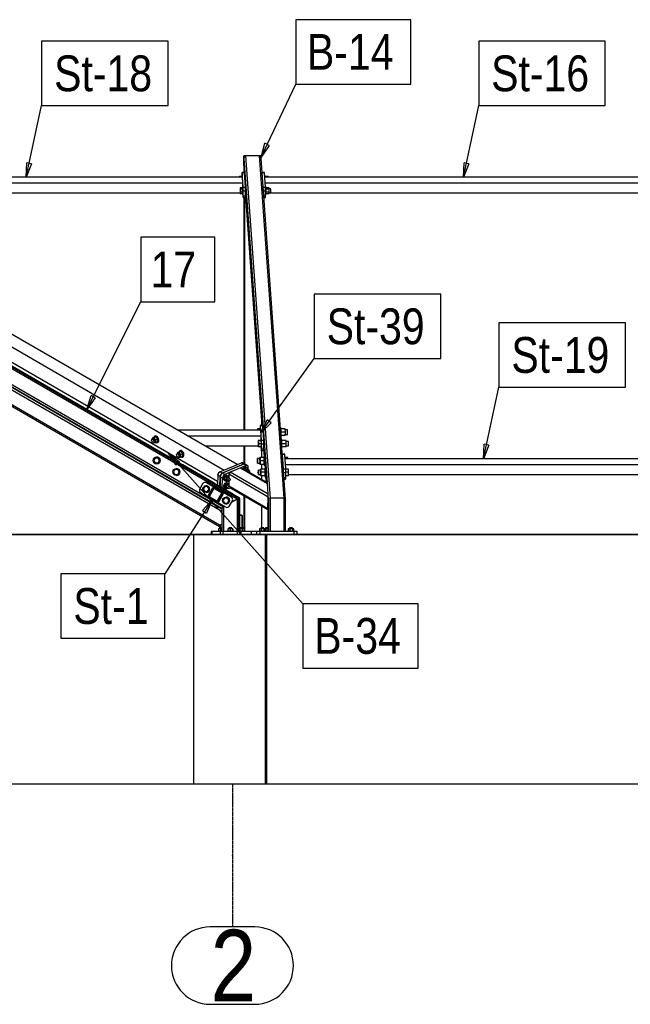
# Model space of a CAD drawing. Header units: millimetres. Extents: x -484 to 16958, y -454 to 3567.
# Tile 4 of 26: x 1467 to 3601, y -454 to 2983. Entities that reach past the tile are written whole.
import ezdxf

# ---------------------------------------------------------------- set-up
doc = ezdxf.new("R2010")
doc.units = ezdxf.units.MM
doc.linetypes.add('ACAD_ISO04W100', pattern=[30, 24, -3, 0, -3])
for name, color, linetype in [('AS_Belki', 145, 'Continuous'), ('AS_Blachy', 30, 'Continuous'), ('AS_Kotwy', 9, 'Continuous'), ('AS_Sciany betonowe', 252, 'Continuous'), ('AS_Siatki', 72, 'Continuous'), ('AS_Sruby', 9, 'Continuous')]:
    doc.layers.add(name, color=color, linetype=linetype)
doc.styles.add('Arial Narrow', font='ARIALN.TTF', dxfattribs={"height": 5})

msp = doc.modelspace()

# ---------------------------------------------------------------- linework, layer by layer
at = {"color": 7}
for p, q in [((2310.5, 2502.4), (2431.6, 2757.6)), ((1490.6, 2432.8), (1544.2, 2682.8)), ((3017.4, 2432.9), (3071, 2682.8)), ((1701.8, 1622), (1890.1, 1998.1)), ((2310.2, 1539.9), (2496.4, 1799.8)), ((3088.1, 1449.9), (3141.7, 1699.9)), ((1985.9, 1471.4), (2457.1, 944.1)), ((2140.2, 1306.6), (1974.1, 1048.5))]:
    msp.add_line(p, q, dxfattribs=at)
at = {"color": 0, "linetype": 'ByBlock', "lineweight": -2}
for p, q in [((2310.5, 2502.4), (2324.4, 2551.1)), ((2339.4, 2544), (2310.5, 2502.4)), ((2339.4, 2544), (2324.4, 2551.1)), ((1490.6, 2432.8), (1492.9, 2483.5)), ((1509.2, 2480), (1490.6, 2432.8)), ((1509.2, 2480), (1492.9, 2483.5)), ((3017.4, 2432.9), (3019.8, 2483.5)), ((3036, 2480), (3017.4, 2432.9)), ((3036, 2480), (3019.8, 2483.5)), ((1701.8, 1622), (1716.8, 1670.5)), ((1731.7, 1663), (1701.8, 1622)), ((1731.7, 1663), (1716.8, 1670.5)), ((2310.2, 1539.9), (2332.5, 1585.4)), ((2346.1, 1575.7), (2332.5, 1585.4)), ((2346.1, 1575.7), (2310.2, 1539.9)), ((3088.1, 1449.9), (3090.5, 1500.5)), ((3106.7, 1497), (3088.1, 1449.9)), ((3106.7, 1497), (3090.5, 1500.5)), ((2013, 1428.6), (1985.9, 1471.4)), ((1985.9, 1471.4), (2025.4, 1439.7)), ((2013, 1428.6), (2025.4, 1439.7)), ((2106.1, 1269.1), (2140.2, 1306.6)), ((2140.2, 1306.6), (2120.1, 1260.1)), ((2106.1, 1269.1), (2120.1, 1260.1))]:
    msp.add_line(p, q, dxfattribs=at)
at = {"color": 7}
for points in [[(2431.6, 2757.6), (2834.1, 2757.6), (2834.1, 2982.6), (2431.6, 2982.6), (2431.6, 2757.6)], [(1544.2, 2682.8), (1986.4, 2682.8), (1986.4, 2907.8), (1544.2, 2907.8), (1544.2, 2682.8)], [(3071, 2682.8), (3513.3, 2682.8), (3513.3, 2907.8), (3071, 2907.8), (3071, 2682.8)], [(1890.1, 1998.1), (2149.4, 1998.1), (2149.4, 2223.1), (1890.1, 2223.1), (1890.1, 1998.1)], [(2496.4, 1799.8), (2938.6, 1799.8), (2938.6, 2024.8), (2496.4, 2024.8), (2496.4, 1799.8)], [(3141.7, 1699.9), (3584, 1699.9), (3584, 1924.9), (3141.7, 1924.9), (3141.7, 1699.9)], [(1611.4, 823.5), (1974.1, 823.5), (1974.1, 1048.5), (1611.4, 1048.5), (1611.4, 823.5)], [(2457.1, 719.1), (2859.6, 719.1), (2859.6, 944.1), (2457.1, 944.1), (2457.1, 719.1)]]:
    msp.add_lwpolyline(points, dxfattribs=at)
at = {"layer": 'AS_Belki', "color": 145, "linetype": 'Continuous', "ltscale": 0.25}
for p, q in [((163.4, 2507.6), (2233.2, 1312.6)), ((2233.3, 1312.6), (163.6, 2507.6)), ((165.7, 2507.6), (2235.5, 1312.6)), ((2235.6, 1312.6), (165.8, 2507.6)), ((2227.2, 1309.2), (169.4, 2497.2)), ((2250.7, 2497.2), (2250.4, 2507.6)), ((2256.4, 2507.6), (2250.4, 2507.6)), ((2250.4, 2507.6), (2250.4, 2448.9)), ((2252.2, 2504.5), (2250.7, 2497.2)), ((2250.7, 2497.2), (2332.3, 1365.8)), ((2251.8, 2448.9), (2250.7, 2497.2)), ((2256.4, 2507.6), (2252.2, 2504.5)), ((2256.4, 2507.6), (2342.7, 1312.6)), ((2304.4, 2507.6), (2256.4, 2507.6)), ((2304.4, 2507.6), (2390.6, 1312.6)), ((2308.7, 2504.5), (2304.4, 2507.6)), ((2310.4, 2507.6), (2304.4, 2507.6)), ((2310.6, 2497.2), (2308.7, 2504.5)), ((2310.6, 2497.2), (2310.4, 2507.6)), ((2396.4, 1309.1), (2310.6, 2497.2)), ((2179.2, 1281.4), (217.4, 2414.1)), ((2246, 2432.8), (1283.3, 2432.8)), ((1284.7, 2412.8), (2247.4, 2412.8)), ((2247.4, 2412.8), (2246, 2432.8)), ((2247, 2397.6), (2247.4, 2412.8)), ((4259, 2432.9), (2323.9, 2432.8)), ((2325.3, 2412.8), (4260.4, 2412.9)), ((223.4, 2403.7), (2173.2, 1278)), ((2173.2, 1274.2), (229.9, 2398.6)), ((2173.2, 1265.3), (229.9, 2389.7)), ((1295.4, 2378.2), (2237.5, 2378.2)), ((2256.6, 2379.6), (2256.6, 2379.7)), ((2256.8, 2378.9), (2256.6, 2379.6)), ((2256.7, 2392.3), (2256.9, 2391.7)), ((2257, 2382.1), (2256.8, 2378.9)), ((2256.9, 2391.7), (2257, 2387.4)), ((2257, 2387.4), (2257, 2382.1)), ((2339.1, 2378.2), (4250.6, 2378.2)), ((2167.7, 1216.5), (229.9, 2337.7)), ((2250.4, 2362.3), (2250.4, 1549.9)), ((2252.9, 2362.3), (2252.9, 1549.9)), ((2256.1, 2365.7), (2313.9, 1566)), ((229.9, 2333.6), (2165.8, 1213.4)), ((2226.9, 1429.7), (1417.3, 1898.1)), ((2005.9, 1446.5), (1268.9, 1872)), ((1372.6, 1878.9), (2182.1, 1410.5)), ((1374.1, 1825.3), (2159, 1371.2)), ((2309.4, 1549.9), (2019.2, 1549.9)), ((2310.9, 1529.9), (2309.4, 1549.9)), ((2312.9, 1566), (2312.9, 1580)), ((2317.4, 1550.8), (2317.5, 1550.4)), ((2317.5, 1550.4), (2317.6, 1548.4)), ((2053.8, 1529.9), (2310.9, 1529.9)), ((2310.5, 1514.2), (2310.9, 1529.9)), ((2113.7, 1495.2), (2300.8, 1495.2)), ((2250.4, 1495.2), (2250.4, 1433.8)), ((2252.9, 1495.2), (2252.9, 1432.4)), ((2312.9, 1454.2), (2312.9, 1479.3)), ((2319.7, 1484.8), (2321.7, 1457.6)), ((2320, 1494.7), (2320.3, 1493.9)), ((2320.1, 1511.3), (2320.4, 1510.4)), ((2320.1, 1511.3), (2320.1, 1511.2)), ((2320.5, 1498.1), (2320.3, 1493.9)), ((2320.4, 1510.4), (2320.5, 1505)), ((2320.5, 1505), (2320.5, 1498.1)), ((4329.7, 1449.9), (2394.6, 1449.9)), ((2014.5, 1441.5), (2013.9, 1441.9)), ((2146.6, 1365.3), (2036.9, 1428.6)), ((2239.1, 1418.2), (2203.2, 1402.8)), ((2239.1, 1418.2), (2333, 1363.8)), ((2332.7, 1365.6), (2242.2, 1418)), ((2312.9, 1414.2), (2312.9, 1431)), ((2323.9, 1427.6), (2324.6, 1417.6)), ((2396, 1429.9), (4331.1, 1429.9)), ((2198.6, 1395.7), (2198.4, 1386)), ((2335.9, 1316.3), (2198.6, 1395.7)), ((2335.7, 1326.2), (2203.2, 1402.8)), ((2312.9, 1377.1), (2312.9, 1391)), ((2326.7, 1387.6), (2328.1, 1368.3)), ((2406.7, 1395.2), (4321.1, 1395.2)), ((2139.9, 1346.1), (2125.9, 1321.8)), ((2142.5, 1344.6), (2128.5, 1320.3)), ((2131.8, 1320.3), (2145.8, 1344.6)), ((2143.5, 1348.9), (2139.9, 1346.1)), ((2142.4, 1366.4), (2146.6, 1365.3)), ((2144.3, 1346), (2142.5, 1344.6)), ((2142.5, 1344.6), (2145.8, 1344.6)), ((2143.5, 1348.9), (2144.3, 1348.8)), ((2146.8, 1348.9), (2143.5, 1348.9)), ((2144.3, 1348.8), (2148.1, 1348.3)), ((2144.3, 1346), (2146.6, 1345.7)), ((2211.7, 1327.7), (2146.6, 1365.3)), ((2146.6, 1345.7), (2170.8, 1331.7)), ((2148.1, 1348.3), (2172.3, 1334.3)), ((2148.1, 1348.3), (2151.4, 1348.3)), ((2198.1, 1371.7), (2197.8, 1360)), ((2201.7, 1349.4), (2334.7, 1272.5)), ((2334.9, 1274.7), (2202.3, 1351.5)), ((2333, 1363.8), (2332.7, 1365.6)), ((2335.7, 1326.2), (2333, 1363.8)), ((2125.9, 1321.8), (2125.3, 1317.3)), ((2125.3, 1317.3), (2128.1, 1313.6)), ((2128.1, 1313.6), (2152.3, 1299.6)), ((2128.5, 1320.3), (2128.2, 1318.1)), ((2128.2, 1318.1), (2129.6, 1316.2)), ((2128.5, 1320.3), (2131.8, 1320.3)), ((2129.6, 1316.2), (2153.8, 1302.2)), ((2132.9, 1316.2), (2129.6, 1316.2)), ((2156.8, 1302.5), (2132.9, 1316.2)), ((2171.9, 1327.6), (2157.9, 1303.3)), ((2174.5, 1326.1), (2160.5, 1301.8)), ((2163.8, 1301.8), (2177.8, 1326.1)), ((2170.8, 1331.7), (2172.2, 1329.9)), ((2172.2, 1329.9), (2171.9, 1327.6)), ((2172.3, 1334.3), (2175.1, 1330.6)), ((2172.3, 1334.3), (2175.6, 1334.3)), ((2175.1, 1330.6), (2174.5, 1326.1)), ((2174.5, 1326.1), (2177.8, 1326.1)), ((2207.8, 1298), (2227.2, 1309.2)), ((2227.2, 1309.1), (2207.8, 1298)), ((2214.7, 1324.7), (2211.7, 1327.7)), ((2231.4, 1311.6), (2227.2, 1309.1)), ((2227.2, 1309.1), (2227.2, 1195.6)), ((2231.4, 1311.6), (2233.2, 1312.6)), ((2233.2, 1312.6), (2233.3, 1312.6)), ((2233.3, 1312.6), (2233.2, 1312.6)), ((2233.2, 1312.6), (2233.2, 1195.6)), ((2233.3, 1195.6), (2233.3, 1312.6)), ((2233.7, 1311.6), (2233.3, 1311.4)), ((2235.5, 1312.6), (2233.7, 1311.6)), ((2233.7, 1311.6), (2235.5, 1312.6)), ((2235.6, 1312.6), (2235.5, 1312.6)), ((2235.5, 1312.6), (2235.5, 1195.6)), ((2235.5, 1312.6), (2235.6, 1312.6)), ((2235.6, 1195.6), (2235.6, 1312.6)), ((2250.4, 1321.2), (2250.4, 1205.6)), ((2252.9, 1319.8), (2252.9, 1197.6)), ((2334.9, 1274.7), (2335.9, 1316.3)), ((2336.4, 1309.1), (2335.4, 1294.6)), ((2335.9, 1321.4), (2335.7, 1326.2)), ((2335.9, 1316.3), (2335.9, 1321.4)), ((2335.9, 1316.3), (2336.4, 1309.1)), ((2336.4, 1309.1), (2338.3, 1311.5)), ((2336.4, 1309.1), (2336.4, 1195.6)), ((2342.7, 1312.6), (2338.3, 1311.5)), ((2390.6, 1312.6), (2342.7, 1312.6)), ((2342.7, 1312.6), (2342.7, 1195.6)), ((2390.6, 1312.6), (2394.8, 1311.5)), ((2390.6, 1312.6), (2390.6, 1195.6)), ((2394.8, 1311.5), (2396.4, 1309.1)), ((2396.4, 1195.6), (2396.4, 1309.1)), ((2152.3, 1299.6), (2156.9, 1299)), ((2153.8, 1302.2), (2156.1, 1301.9)), ((2153.8, 1302.2), (2156.5, 1302.2)), ((2157.9, 1303.3), (2156.1, 1301.9)), ((2160.5, 1301.8), (2156.9, 1299)), ((2156.9, 1299), (2160.2, 1299)), ((2160.5, 1301.8), (2163.8, 1301.8)), ((2173.2, 1278), (2174.9, 1279)), ((2174.9, 1279), (2173.2, 1278)), ((2173.2, 1278), (2173.2, 1195.6)), ((2174.9, 1279), (2179.2, 1281.4)), ((2183.2, 1283.7), (2179.2, 1281.4)), ((2179.2, 1281.4), (2179.2, 1195.6)), ((2312.9, 1208.6), (2312.9, 1285.1)), ((2334.4, 1272.6), (2334.4, 1195.6)), ((2334.7, 1272.5), (2334.9, 1274.7)), ((2235.6, 1252.5), (2244, 1252.5)), ((2244, 1252.5), (2235.6, 1252.5)), ((2245.7, 1251.3), (2244, 1252.5)), ((2245.7, 1251.3), (2244, 1252.5)), ((2244, 1252.5), (2244, 1208.6)), ((2245.7, 1251.3), (2245.7, 1251.3)), ((2245.7, 1208.6), (2245.7, 1251.3)), ((2167.7, 1216.5), (2165.8, 1213.6)), ((2165.8, 1213.6), (2165.8, 1205.6)), ((2173.2, 1221.6), (2167.7, 1216.5)), ((2167.7, 1216.5), (2167.7, 1208.6))]:
    msp.add_line(p, q, dxfattribs=at)
at = {"layer": 'AS_Belki', "color": 145, "linetype": 'Continuous', "ltscale": 0.25, "extrusion": (0.665583, -0.384274, 0.639791)}
msp.add_arc((2249.7, -671.6, 806.8), 6, 0, 28.4421, dxfattribs=at)
at = {"layer": 'AS_Belki', "color": 145, "linetype": 'Continuous', "ltscale": 0.25, "extrusion": (0.665374, -0.384971, 0.639589)}
for centre, start, end in [((2344.3, -786.9, 945.8), 355.5334, 40.5334), ((2313.1, -772, 927.8), 40.5334, 130.5334)]:
    msp.add_arc(centre, 6, start, end, dxfattribs=at)
at = {"layer": 'AS_Belki', "color": 145, "linetype": 'Continuous', "ltscale": 0.25, "extrusion": (0.00226, -3.35381e-06, -0.999997)}
for centre, start, end in [((-2148.4, 1343.1, 4.9), 30, 58.6417), ((-2134.4, 1318.8, 4.8), 300, 30)]:
    msp.add_arc(centre, 3, start, end, dxfattribs=at)
at = {"layer": 'AS_Belki', "color": 145, "linetype": 'Continuous', "ltscale": 0.25, "extrusion": (-0.00226, 3.35381e-06, 0.999997)}
for centre, start, end in [((2148.4, 1343.1, -4.9), 60, 105), ((2172.6, 1329.1, -4.9), 330, 60), ((2158.6, 1304.8, -4.9), 285, 330)]:
    msp.add_arc(centre, 6, start, end, dxfattribs=at)
at = {"layer": 'AS_Blachy', "color": 145, "linetype": 'Continuous', "ltscale": 0.25}
for p, q in [((2244.3, 2444.3), (2244.2, 2437.6)), ((2252.6, 2448.9), (2244.6, 2448.9)), ((2248.5, 2397.9), (2244.9, 2447.9)), ((2252.9, 2447.9), (2244.9, 2447.9)), ((2256.5, 2397.9), (2252.9, 2447.9)), ((2322.5, 2448.9), (2314.5, 2448.9)), ((2318.4, 2397.9), (2314.8, 2447.9)), ((2322.8, 2447.9), (2314.8, 2447.9)), ((2326.4, 2397.9), (2322.8, 2447.9)), ((2246.9, 2373.7), (2247.7, 2363.3)), ((2248.2, 2367), (2248.6, 2384.3)), ((2248.5, 2397.9), (2256.5, 2397.9)), ((2256.6, 2384.3), (2248.6, 2384.3)), ((2256.2, 2367), (2256.6, 2384.3)), ((2318.4, 2397.9), (2326.4, 2397.9)), ((2326.6, 2384.3), (2318.8, 2384.3)), ((2326.2, 2367), (2326.6, 2384.3)), ((2248, 2362.3), (2256, 2362.3)), ((2256.2, 2367), (2248.2, 2367)), ((2326.2, 2367), (2320, 2367)), ((2320.3, 2362.3), (2325.9, 2362.3)), ((2307.8, 1561.3), (2307.6, 1554.2)), ((2316, 1566), (2308, 1566)), ((2312, 1515), (2308.4, 1565)), ((2316.4, 1565), (2308.4, 1565)), ((2320, 1515), (2316.4, 1565)), ((2312, 1515), (2320, 1515)), ((2310.4, 1491.1), (2311.1, 1480.3)), ((2311.5, 1479.3), (2319.4, 1479.3)), ((2311.7, 1484), (2312.1, 1501.3)), ((2319.7, 1484), (2311.7, 1484)), ((2320.1, 1501.3), (2312.1, 1501.3)), ((2319.7, 1484), (2320.1, 1501.3)), ((2013.9, 1441.9), (2005.9, 1446.5)), ((2393.2, 1465.9), (2385.2, 1465.9)), ((2389.1, 1414.9), (2385.5, 1464.9)), ((2393.5, 1464.9), (2385.5, 1464.9)), ((2397.1, 1414.9), (2393.5, 1464.9)), ((2014.5, 1441.5), (2013.9, 1441.9)), ((2022.5, 1436.9), (2014.5, 1441.5)), ((2036.9, 1428.6), (2022.5, 1436.9)), ((2167.2, 1404.2), (2241.8, 1436.1)), ((2249.8, 1431.5), (2175.2, 1399.5)), ((2250.5, 1431.1), (2175.9, 1399.2)), ((2258.5, 1426.4), (2239.1, 1418.2)), ((2249.8, 1431.5), (2241.8, 1436.1)), ((2255, 1431.2), (2247, 1435.8)), ((2258.5, 1426.4), (2250.5, 1431.1)), ((2263.7, 1426.2), (2255.7, 1430.8)), ((2265.6, 1414.7), (2265.7, 1421)), ((2389.1, 1414.9), (2397.1, 1414.9)), ((2159.5, 1392.3), (2158.7, 1358.3)), ((2159.5, 1392.3), (2167.5, 1387.7)), ((2166.7, 1353.7), (2167.5, 1387.7)), ((2175.2, 1399.5), (2167.2, 1404.2)), ((2168.2, 1387.3), (2167.4, 1353.3)), ((2176.2, 1382.7), (2168.2, 1387.3)), ((2175.3, 1348.7), (2176.2, 1382.7)), ((2183.8, 1394.5), (2175.9, 1399.2)), ((2203.2, 1402.8), (2183.8, 1394.5)), ((2397.3, 1401.3), (2389.7, 1401.3)), ((2396.9, 1383.9), (2391, 1383.9)), ((2391.3, 1379.3), (2396.6, 1379.3)), ((2396.9, 1383.9), (2397.3, 1401.3)), ((2106.6, 1362.6), (2096.6, 1345.3)), ((2112.7, 1367.3), (2112.6, 1367.3)), ((2206.8, 1316.3), (2120.2, 1366.3)), ((2206.8, 1316.3), (2120.2, 1366.3)), ((2120.2, 1366.3), (2120.2, 1366.3)), ((2184.5, 1343.4), (2189.4, 1345.5)), ((2100.2, 1331.6), (2125.4, 1317.1)), ((2206.8, 1316.3), (2206.8, 1316.3)), ((2156.6, 1299.1), (2186.8, 1281.6)), ((2194.4, 1280.6), (2194.4, 1280.6)), ((2200.5, 1285.3), (2210.5, 1302.6)), ((2200.5, 1285.3), (2210.5, 1302.6)), ((2200.5, 1285.3), (2200.5, 1285.3)), ((2210.5, 1302.6), (2210.5, 1302.6)), ((2139.2, 1195.6), (2136.2, 1195.6)), ((2136.2, 1195.6), (2136.2, 1185.6)), ((2168.1, 1195.6), (2139.2, 1195.6)), ((2139.2, 1195.6), (2139.2, 1185.6)), ((2171, 1195.6), (2168.1, 1195.6)), ((2168.1, 1195.6), (2168.1, 1185.6)), ((2178.1, 1195.6), (2171, 1195.6)), ((2228.1, 1195.6), (2178.1, 1195.6)), ((2178.1, 1185.6), (2178.1, 1195.6)), ((2235.2, 1195.6), (2228.1, 1195.6)), ((2228.1, 1185.6), (2228.1, 1195.6)), ((2238.1, 1195.6), (2235.2, 1195.6)), ((2238.1, 1195.6), (2238.1, 1195.6)), ((2238.4, 1195.6), (2238.1, 1195.6)), ((2238.1, 1195.6), (2238.1, 1185.6)), ((2238.4, 1195.6), (2238.4, 1195.6)), ((2238.4, 1185.6), (2238.4, 1195.6)), ((2240.4, 1195.6), (2238.9, 1195.6)), ((2240.7, 1195.6), (2240.4, 1195.6)), ((2240.4, 1195.6), (2240.4, 1185.6)), ((2240.7, 1185.6), (2240.7, 1195.6)), ((2277, 1195.6), (2240.7, 1195.6)), ((2294.4, 1195.6), (2277, 1195.6)), ((2277, 1185.6), (2277, 1195.6)), ((2296.5, 1195.6), (2294.4, 1195.6)), ((2294.4, 1195.6), (2294.4, 1185.6)), ((2299.7, 1195.6), (2296.5, 1195.6)), ((2296.5, 1185.6), (2296.5, 1195.6)), ((2306.9, 1195.6), (2299.7, 1195.6)), ((2426.8, 1195.6), (2306.9, 1195.6)), ((2306.9, 1195.6), (2306.9, 1185.6)), ((2433.7, 1195.6), (2426.8, 1195.6)), ((2426.8, 1185.6), (2426.8, 1195.6)), ((2436.4, 1195.6), (2433.7, 1195.6)), ((2436.4, 1185.6), (2436.4, 1195.6))]:
    msp.add_line(p, q, dxfattribs=at)
at = {"layer": 'AS_Blachy', "color": 145, "linetype": 'Continuous', "ltscale": 0.25, "extrusion": (-0.999132, -1.74716e-05, 0.041662)}
for centre, start, end in [((-2439.2, 93.5, -2242.8), 150, 240), ((-2439.2, 93.9, -2250.8), 150, 195), ((-2439.2, 96.4, -2312.6), 150, 227.3318), ((-2439.2, 96.8, -2320.6), 150, 195), ((-2389.2, 93.7, -2246.4), 60, 150), ((-2389.2, 94, -2254.4), 60, 150), ((-2389.2, 96.6, -2316.2), 72.6518, 150), ((-2389.2, 96.9, -2324.2), 60, 150), ((-2371.9, 93.7, -2246), 330, 60), ((-2371.9, 94, -2253.9), 15, 60), ((-2371.9, 96.9, -2323.8), 15, 60), ((-1556.3, 96.2, -2306.2), 150, 240), ((-1556.3, 96.5, -2314.2), 150, 195), ((-1506.3, 96.3, -2309.8), 60, 150), ((-1506.3, 96.6, -2317.8), 60, 150), ((-1488.9, 96.3, -2309.4), 330, 60), ((-1488.9, 96.6, -2317.4), 15, 60), ((-1456.2, 99.4, -2383.3), 150, 207.2884), ((-1456.2, 99.7, -2391.3), 150, 195), ((-1406.2, 99.5, -2386.9), 92.6965, 150), ((-1406.2, 99.9, -2394.9), 60, 150), ((-1388.9, 99.8, -2394.4), 15, 60)]:
    msp.add_arc(centre, 10, start, end, dxfattribs=at)
at = {"layer": 'AS_Blachy', "color": 145, "linetype": 'Continuous', "ltscale": 0.25, "extrusion": (0.665583, -0.384274, 0.639791)}
for centre, start, end in [((2245.7, -648.7, 779.2), 0, 16.6052), ((2245.7, -654.6, 786.3), 360, 16.6054), ((2245.7, -655.1, 786.9), 0, 16.6054), ((2245.7, -661, 794), 0, 16.6056)]:
    msp.add_arc(centre, 10, start, end, dxfattribs=at)
at = {"layer": 'AS_Blachy', "color": 145, "linetype": 'Continuous', "ltscale": 0.25, "extrusion": (0.665374, -0.384971, 0.639589)}
for centre, start, end in [((2358.1, -783.8, 942), 355.5334, 40.5334), ((2358.1, -789.7, 949.1), 352.6931, 40.5334), ((2358.1, -790.2, 949.7), 355.5334, 40.5334), ((2358.1, -796.1, 956.8), 310.5334, 40.5334), ((2293.1, -752.7, 904.6), 40.5334, 130.5334), ((2293.1, -758.6, 911.7), 40.5334, 130.5334), ((2293.1, -759.1, 912.3), 40.5334, 130.5334), ((2293.1, -765, 919.4), 40.5334, 130.5334)]:
    msp.add_arc(centre, 10, start, end, dxfattribs=at)
at = {"layer": 'AS_Blachy', "color": 145, "linetype": 'Continuous', "ltscale": 0.25, "extrusion": (-0.002262, 1.05462e-07, 0.999997)}
for centre, start, end in [((2105.2, 1340.3, -4.8), 150, 240), ((2115.2, 1357.6, -4.8), 60, 150), ((2115.2, 1357.6, -4.8), 60, 105), ((2201.8, 1307.6, -5), 330, 60), ((2201.8, 1307.6, -5), 330, 60), ((2191.8, 1290.3, -5), 240, 330), ((2191.8, 1290.3, -5), 285, 330)]:
    msp.add_arc(centre, 10, start, end, dxfattribs=at)
at = {"layer": 'AS_Kotwy', "color": 145, "linetype": 'Continuous', "ltscale": 0.25}
for p, q in [((2168.8, 1205.6), (2161.7, 1205.6)), ((2161.7, 1205.6), (2161.7, 1197.6)), ((2166.5, 1208.6), (2166.1, 1208.6)), ((2166.1, 1208.6), (2166.1, 1205.6)), ((2167.6, 1208.6), (2166.5, 1208.6)), ((2169.3, 1208.6), (2167.6, 1208.6)), ((2173.2, 1205.6), (2168.8, 1205.6)), ((2168.8, 1205.6), (2168.8, 1197.6)), ((2171.2, 1208.6), (2169.3, 1208.6)), ((2173.1, 1208.6), (2171.2, 1208.6)), ((2173.2, 1208.6), (2173.1, 1208.6)), ((2203.1, 1205.6), (2194.6, 1205.6)), ((2194.6, 1205.6), (2194.6, 1197.6)), ((2198.5, 1208.6), (2198.1, 1208.6)), ((2198.1, 1208.6), (2198.1, 1205.6)), ((2199.6, 1208.6), (2198.5, 1208.6)), ((2201.2, 1208.6), (2199.6, 1208.6)), ((2203.1, 1208.6), (2201.2, 1208.6)), ((2205, 1208.6), (2203.1, 1208.6)), ((2211.6, 1205.6), (2203.1, 1205.6)), ((2203.1, 1205.6), (2203.1, 1197.6)), ((2206.7, 1208.6), (2205, 1208.6)), ((2207.7, 1208.6), (2206.7, 1208.6)), ((2208.1, 1208.6), (2207.7, 1208.6)), ((2208.1, 1205.6), (2208.1, 1208.6)), ((2211.6, 1205.6), (2211.6, 1205.6)), ((2211.6, 1197.6), (2211.6, 1205.6)), ((2211.6, 1205.6), (2211.6, 1197.6)), ((2236.6, 1205.6), (2235.6, 1205.6)), ((2246.1, 1205.6), (2236.6, 1205.6)), ((2236.6, 1205.6), (2236.6, 1197.6)), ((2238.8, 1208.6), (2238.4, 1208.6)), ((2238.4, 1208.6), (2238.4, 1205.6)), ((2239.9, 1208.6), (2238.8, 1208.6)), ((2241.5, 1208.6), (2239.9, 1208.6)), ((2243.5, 1208.6), (2241.5, 1208.6)), ((2245.4, 1208.6), (2243.5, 1208.6)), ((2247, 1208.6), (2245.4, 1208.6)), ((2252.9, 1205.6), (2246.1, 1205.6)), ((2246.1, 1197.6), (2246.1, 1205.6)), ((2248, 1208.6), (2247, 1208.6)), ((2248.4, 1208.6), (2248, 1208.6)), ((2248.4, 1205.6), (2248.4, 1208.6)), ((2252.9, 1197.6), (2252.9, 1205.6)), ((2310.9, 1205.6), (2305.6, 1205.6)), ((2305.6, 1205.6), (2305.6, 1197.6)), ((2310.9, 1208.6), (2310.4, 1208.6)), ((2310.4, 1208.6), (2310.4, 1205.6)), ((2312, 1208.6), (2310.9, 1208.6)), ((2320.7, 1205.6), (2310.9, 1205.6)), ((2310.9, 1205.6), (2310.9, 1197.6)), ((2313.7, 1208.6), (2312, 1208.6)), ((2315.6, 1208.6), (2313.7, 1208.6)), ((2317.5, 1208.6), (2315.6, 1208.6)), ((2319.1, 1208.6), (2317.5, 1208.6)), ((2320.1, 1208.6), (2319.1, 1208.6)), ((2320.4, 1208.6), (2320.1, 1208.6)), ((2320.4, 1205.6), (2320.4, 1208.6)), ((2325.2, 1205.6), (2320.7, 1205.6)), ((2320.7, 1205.6), (2320.7, 1197.6)), ((2325.2, 1197.6), (2325.2, 1205.6)), ((2327, 1205.6), (2325.2, 1205.6)), ((2327.1, 1208.6), (2326.6, 1208.6)), ((2326.6, 1208.6), (2326.6, 1205.6)), ((2334.4, 1205.6), (2327, 1205.6)), ((2327, 1205.6), (2327, 1197.6)), ((2328.2, 1208.6), (2327.1, 1208.6)), ((2329.9, 1208.6), (2328.2, 1208.6)), ((2331.8, 1208.6), (2329.9, 1208.6)), ((2333.7, 1208.6), (2331.8, 1208.6)), ((2334.5, 1208.6), (2333.7, 1208.6)), ((2410.8, 1205.6), (2405.5, 1205.6)), ((2405.5, 1205.6), (2405.5, 1197.6)), ((2410.8, 1208.6), (2410.3, 1208.6)), ((2410.3, 1208.6), (2410.3, 1205.6)), ((2412, 1208.6), (2410.8, 1208.6)), ((2420.6, 1205.6), (2410.8, 1205.6)), ((2410.8, 1205.6), (2410.8, 1197.6)), ((2413.6, 1208.6), (2412, 1208.6)), ((2415.5, 1208.6), (2413.6, 1208.6)), ((2417.4, 1208.6), (2415.5, 1208.6)), ((2419, 1208.6), (2417.4, 1208.6)), ((2420, 1208.6), (2419, 1208.6)), ((2420.3, 1208.6), (2420, 1208.6)), ((2420.3, 1205.6), (2420.3, 1208.6)), ((2425.1, 1205.6), (2420.6, 1205.6)), ((2420.6, 1205.6), (2420.6, 1197.6)), ((2425.1, 1197.6), (2425.1, 1205.6)), ((2160.9, 1197.6), (2160.6, 1197.6)), ((2160.6, 1197.6), (2160.6, 1195.6)), ((2161.5, 1197.6), (2160.9, 1197.6)), ((2162.5, 1197.6), (2161.5, 1197.6)), ((2163.8, 1197.6), (2162.5, 1197.6)), ((2165.5, 1197.6), (2163.8, 1197.6)), ((2167.3, 1197.6), (2165.5, 1197.6)), ((2169.3, 1197.6), (2167.3, 1197.6)), ((2171.3, 1197.6), (2169.3, 1197.6)), ((2173.2, 1197.6), (2171.3, 1197.6)), ((2192.8, 1197.6), (2192.6, 1197.6)), ((2192.6, 1197.6), (2192.6, 1195.6)), ((2193.4, 1197.6), (2192.8, 1197.6)), ((2194.4, 1197.6), (2193.4, 1197.6)), ((2195.7, 1197.6), (2194.4, 1197.6)), ((2197.3, 1197.6), (2195.7, 1197.6)), ((2199.1, 1197.6), (2197.3, 1197.6)), ((2201.1, 1197.6), (2199.1, 1197.6)), ((2203.1, 1197.6), (2201.1, 1197.6)), ((2205.2, 1197.6), (2203.1, 1197.6)), ((2207.1, 1197.6), (2205.2, 1197.6)), ((2208.9, 1197.6), (2207.1, 1197.6)), ((2210.5, 1197.6), (2208.9, 1197.6)), ((2211.9, 1197.6), (2210.5, 1197.6)), ((2212.8, 1197.6), (2211.9, 1197.6)), ((2213.4, 1197.6), (2212.8, 1197.6)), ((2213.6, 1197.6), (2213.4, 1197.6)), ((2213.6, 1195.6), (2213.6, 1197.6)), ((2236.1, 1197.6), (2235.6, 1197.6)), ((2237.7, 1197.6), (2236.1, 1197.6)), ((2239.5, 1197.6), (2237.7, 1197.6)), ((2241.5, 1197.6), (2239.5, 1197.6)), ((2243.6, 1197.6), (2241.5, 1197.6)), ((2245.6, 1197.6), (2243.6, 1197.6)), ((2247.6, 1197.6), (2245.6, 1197.6)), ((2249.4, 1197.6), (2247.6, 1197.6)), ((2250.9, 1197.6), (2249.4, 1197.6)), ((2252.2, 1197.6), (2250.9, 1197.6)), ((2253.1, 1197.6), (2252.2, 1197.6)), ((2253.7, 1197.6), (2253.1, 1197.6)), ((2253.9, 1197.6), (2253.7, 1197.6)), ((2253.9, 1195.6), (2253.9, 1197.6)), ((2305.2, 1197.6), (2304.9, 1197.6)), ((2304.9, 1197.6), (2304.9, 1195.6)), ((2305.9, 1197.6), (2305.2, 1197.6)), ((2306.9, 1197.6), (2305.9, 1197.6)), ((2308.3, 1197.6), (2306.9, 1197.6)), ((2310, 1197.6), (2308.3, 1197.6)), ((2311.8, 1197.6), (2310, 1197.6)), ((2313.8, 1197.6), (2311.8, 1197.6)), ((2315.9, 1197.6), (2313.8, 1197.6)), ((2317.9, 1197.6), (2315.9, 1197.6)), ((2319.8, 1197.6), (2317.9, 1197.6)), ((2321.6, 1197.6), (2319.8, 1197.6)), ((2323.2, 1197.6), (2321.6, 1197.6)), ((2324.4, 1197.6), (2323.2, 1197.6)), ((2325.3, 1197.6), (2324.4, 1197.6)), ((2325.8, 1197.6), (2325.3, 1197.6)), ((2325.9, 1197.6), (2325.8, 1197.6)), ((2325.9, 1195.6), (2325.9, 1197.6)), ((2326.1, 1197.6), (2325.9, 1197.6)), ((2328, 1197.6), (2326.1, 1197.6)), ((2330, 1197.6), (2328, 1197.6)), ((2332, 1197.6), (2330, 1197.6)), ((2334.1, 1197.6), (2332, 1197.6)), ((2334.4, 1197.6), (2334.1, 1197.6)), ((2405.1, 1197.6), (2404.8, 1197.6)), ((2404.8, 1197.6), (2404.8, 1195.6)), ((2405.8, 1197.6), (2405.1, 1197.6)), ((2406.9, 1197.6), (2405.8, 1197.6)), ((2408.2, 1197.6), (2406.9, 1197.6)), ((2409.9, 1197.6), (2408.2, 1197.6)), ((2411.7, 1197.6), (2409.9, 1197.6)), ((2413.7, 1197.6), (2411.7, 1197.6)), ((2415.8, 1197.6), (2413.7, 1197.6)), ((2417.8, 1197.6), (2415.8, 1197.6)), ((2419.8, 1197.6), (2417.8, 1197.6)), ((2421.5, 1197.6), (2419.8, 1197.6)), ((2423.1, 1197.6), (2421.5, 1197.6)), ((2424.3, 1197.6), (2423.1, 1197.6)), ((2425.2, 1197.6), (2424.3, 1197.6)), ((2425.7, 1197.6), (2425.2, 1197.6)), ((2425.8, 1197.6), (2425.7, 1197.6)), ((2425.8, 1195.6), (2425.8, 1197.6))]:
    msp.add_line(p, q, dxfattribs=at)
at = {"layer": 'AS_Sciany betonowe', "color": 145, "linetype": 'Continuous', "ltscale": 0.25}
for p, q in [((2075.1, 1185.6), (325.1, 1185.6)), ((2325.1, 1185.6), (2075.1, 1185.6)), ((2075.1, 1185.6), (2075.1, 315.6)), ((2330.8, 1185.6), (2325.1, 1185.6)), ((2325.1, 1185.6), (2325.1, 315.6)), ((13789.1, 1185.6), (2330.8, 1185.6)), ((2330.8, 315.6), (2330.8, 1185.6)), ((325.1, 315.6), (2075.1, 315.6)), ((2075.1, 315.6), (2325.1, 315.6)), ((2325.1, 315.6), (2330.8, 315.6)), ((2330.8, 315.6), (13789.1, 315.6))]:
    msp.add_line(p, q, dxfattribs=at)
at = {"layer": 'AS_Siatki', "color": 20, "linetype": 'ACAD_ISO04W100', "ltscale": 0.25}
for p, q in [((-54.1, 1185.6), (16080.8, 1185.6)), ((-49.6, 1185.6), (16001.6, 1185.6)), ((1950.1, 1185.6), (1700.1, 1185.6)), ((2460.6, 1185.6), (1950.1, 1185.6)), ((1950.1, 1185.6), (1950.1, 1185.6)), ((2460.6, 1185.6), (2460.6, 1185.6)), ((2460.6, 1185.6), (2710.6, 1185.6)), ((2210.6, 315.6), (2210.6, 65.6)), ((2210.6, 65.6), (2210.6, 65.7)), ((2210.6, 65.7), (2210.6, -184.3))]:
    msp.add_line(p, q, dxfattribs=at)
at = {"layer": 'AS_Siatki', "color": 20, "linetype": 'Continuous', "ltscale": 0.25}
for p, q in [((2288.7, -184.3), (2132.6, -184.3)), ((2132.6, -454.3), (2288.7, -454.3))]:
    msp.add_line(p, q, dxfattribs=at)
for centre, start, end in [((2132.6, -319.3), 90, 270), ((2288.7, -319.3), 270, 90)]:
    msp.add_arc(centre, 135, start, end, dxfattribs=at)
at = {"layer": 'AS_Sruby', "color": 145, "linetype": 'Continuous', "ltscale": 0.25}
for p, q in [((2234.8, 2435.6), (2234.6, 2432.8)), ((2234.8, 2435.6), (2235, 2432.8)), ((2242.3, 2435.6), (2234.8, 2435.6)), ((2244.8, 2437.6), (2242.3, 2437.6)), ((2242.5, 2432.8), (2242.3, 2435.6)), ((2325.2, 2437.6), (2323.6, 2437.6)), ((2336, 2435.6), (2325.5, 2435.6)), ((2336.2, 2432.8), (2336, 2435.6)), ((2237.7, 2395.6), (2237.4, 2390.6)), ((2237.4, 2390.6), (2237.4, 2380.6)), ((2237.4, 2380.6), (2237.7, 2375.6)), ((2237.7, 2395.6), (2238.1, 2390.6)), ((2245.2, 2395.6), (2237.7, 2395.6)), ((2238.1, 2380.6), (2237.7, 2375.6)), ((2237.7, 2375.6), (2245.2, 2375.6)), ((2245.6, 2390.6), (2238.1, 2390.6)), ((2238.1, 2390.6), (2238.1, 2380.6)), ((2245.6, 2380.6), (2238.1, 2380.6)), ((2247.7, 2397.6), (2245.2, 2397.6)), ((2245.6, 2390.6), (2245.2, 2395.6)), ((2245.2, 2375.6), (2245.6, 2380.6)), ((2245.2, 2373.7), (2247.7, 2373.7)), ((2245.6, 2380.6), (2245.6, 2390.6)), ((2256.5, 2379.7), (2256.8, 2379.7)), ((2256.9, 2391.6), (2256.7, 2391.6)), ((2326.3, 2373.7), (2328.2, 2373.7)), ((2328.1, 2397.6), (2326.4, 2397.6)), ((2338.9, 2395.6), (2328.4, 2395.6)), ((2328.4, 2375.6), (2338.9, 2375.6)), ((2339.3, 2390.6), (2328.6, 2390.6)), ((2339.3, 2380.6), (2328.6, 2380.6)), ((2339.3, 2390.6), (2338.9, 2395.6)), ((2338.9, 2375.6), (2339.3, 2380.6)), ((2345.2, 2391.6), (2339.2, 2391.6)), ((2339.2, 2379.7), (2345.1, 2379.7)), ((2339.3, 2380.6), (2339.3, 2390.6)), ((2298, 1554.2), (2297.9, 1549.9)), ((2298.6, 1554.2), (2298, 1554.2)), ((2298.6, 1554.2), (2298.7, 1549.9)), ((2308.6, 1554.2), (2298.6, 1554.2)), ((2308.7, 1549.9), (2308.6, 1554.2)), ((2317.4, 1550.6), (2317.4, 1550.6)), ((2380.2, 1557.6), (2378.4, 1557.6)), ((2395.3, 1554.2), (2380.6, 1554.2)), ((2395.6, 1542.6), (2395.3, 1554.2)), ((2403.3, 1550.6), (2395.4, 1550.6)), ((1933.1, 1519.3), (1929.2, 1517.6)), ((1930.2, 1521.6), (1930.1, 1518)), ((1938.2, 1525.1), (1930.2, 1521.6)), ((1930.2, 1521.6), (1936, 1522.6)), ((1944.1, 1526.1), (1936, 1522.6)), ((1936, 1522.6), (1941.7, 1515)), ((1944.1, 1526.1), (1938.2, 1525.1)), ((1941.5, 1529.4), (1939.7, 1528.6)), ((1941.7, 1515), (1941.5, 1506.3)), ((1949.8, 1518.4), (1941.7, 1515)), ((1949.8, 1518.4), (1944.1, 1526.1)), ((1949.6, 1509.7), (1949.8, 1518.4)), ((2300.9, 1514.2), (2300.6, 1502.6)), ((2301.5, 1514.2), (2300.9, 1514.2)), ((2301.5, 1514.2), (2301.8, 1502.6)), ((2311.5, 1514.2), (2301.5, 1514.2)), ((2311.8, 1502.6), (2311.5, 1514.2)), ((2395.3, 1531.1), (2380.6, 1531.1)), ((2395.6, 1542.6), (2380.9, 1542.6)), ((2383.1, 1517.6), (2381.3, 1517.6)), ((2398.2, 1514.2), (2383.5, 1514.2)), ((2394.8, 1531.1), (2395.3, 1531.1)), ((2395.3, 1531.1), (2395.6, 1542.6)), ((2395.4, 1534.7), (2403.2, 1534.7)), ((2398.5, 1502.6), (2398.2, 1514.2)), ((1934.4, 1506.9), (1935.6, 1505.3)), ((1934.7, 1507), (1938.6, 1508.7)), ((1935.6, 1505.3), (1941.5, 1506.3)), ((1941.5, 1506.3), (1949.6, 1509.7)), ((1948.1, 1506.2), (1950, 1507)), ((2029.3, 1478.6), (2027.5, 1477.8)), ((2300.6, 1502.6), (2300.9, 1491.1)), ((2311.5, 1491.1), (2300.9, 1491.1)), ((2301.5, 1491.1), (2300.9, 1491.1)), ((2301.8, 1502.6), (2301.5, 1491.1)), ((2311.8, 1502.6), (2301.8, 1502.6)), ((2311.5, 1491.1), (2310.9, 1491.1)), ((2311.5, 1491.1), (2311.8, 1502.6)), ((2320, 1494.7), (2320.3, 1494.7)), ((2320.3, 1510.6), (2320.1, 1510.6)), ((2398.2, 1491.1), (2383.5, 1491.1)), ((2398.5, 1502.6), (2383.8, 1502.6)), ((2398.2, 1491.1), (2397.6, 1491.1)), ((2398.2, 1491.1), (2398.5, 1502.6)), ((2406.2, 1510.6), (2398.3, 1510.6)), ((2398.3, 1494.7), (2406.1, 1494.7)), ((1940.7, 1452.6), (1935.7, 1443.9)), ((1935.7, 1443.9), (1940.7, 1435.3)), ((1950.7, 1452.6), (1940.7, 1452.6)), ((1950.7, 1452.6), (1955.7, 1443.9)), ((1955.7, 1443.9), (1950.7, 1452.6)), ((1950.7, 1452.6), (1950.7, 1452.6)), ((1950.7, 1435.3), (1955.7, 1443.9)), ((1955.7, 1443.9), (1950.7, 1435.3)), ((1955.7, 1443.9), (1955.7, 1443.9)), ((2020.9, 1468.5), (2017, 1466.8)), ((2018, 1470.8), (2017.9, 1467.2)), ((2026, 1474.3), (2018, 1470.8)), ((2018, 1470.8), (2023.8, 1471.8)), ((2022.2, 1456.1), (2023.4, 1454.5)), ((2022.5, 1456.2), (2026.4, 1457.9)), ((2023.4, 1454.5), (2029.3, 1455.5)), ((2031.9, 1475.3), (2023.8, 1471.8)), ((2023.8, 1471.8), (2029.5, 1464.2)), ((2031.9, 1475.3), (2026, 1474.3)), ((2029.5, 1464.2), (2029.3, 1455.5)), ((2029.3, 1455.5), (2037.4, 1458.9)), ((2037.6, 1467.6), (2029.5, 1464.2)), ((2037.6, 1467.6), (2031.9, 1475.3)), ((2035.9, 1455.4), (2037.8, 1456.2)), ((2037.4, 1458.9), (2037.6, 1467.6)), ((2306.8, 1450.5), (2298.6, 1450.5)), ((2306.5, 1454.2), (2306.4, 1450.5)), ((2307, 1454.2), (2306.5, 1454.2)), ((2307, 1454.2), (2307.3, 1442.6)), ((2321.8, 1454.2), (2307, 1454.2)), ((2324.5, 1457.6), (2321.5, 1457.6)), ((2322.1, 1442.6), (2321.8, 1454.2)), ((2403.7, 1454.2), (2394.3, 1454.2)), ((2403.8, 1449.9), (2403.7, 1454.2)), ((1940.7, 1435.3), (1950.7, 1435.3)), ((1950.7, 1435.3), (1950.7, 1435.3)), ((2010, 1412.6), (2005, 1403.9)), ((2020, 1412.6), (2010, 1412.6)), ((2020, 1412.6), (2025, 1403.9)), ((2025, 1403.9), (2020, 1412.6)), ((2020, 1412.6), (2020, 1412.6)), ((2252.6, 1416.3), (2251.1, 1412.8)), ((2259.2, 1419.2), (2252.6, 1416.3)), ((2258.2, 1413.1), (2252.6, 1416.3)), ((2256.7, 1409.6), (2258.2, 1413.1)), ((2258.2, 1413.1), (2264.8, 1415.9)), ((2264.8, 1415.9), (2259.2, 1419.2)), ((2261.2, 1419.5), (2259.8, 1420.2)), ((2269.1, 1409.1), (2264, 1412)), ((2268, 1410.7), (2264.8, 1415.9)), ((2267.7, 1410), (2268, 1410.7)), ((2298.5, 1434.7), (2306.7, 1434.7)), ((2309.7, 1410.5), (2301.5, 1410.5)), ((2306.4, 1434.7), (2306.5, 1431)), ((2306.5, 1431), (2321.8, 1431)), ((2307, 1431), (2306.5, 1431)), ((2307.3, 1442.6), (2307, 1431)), ((2322.1, 1442.6), (2307.3, 1442.6)), ((2309.9, 1414.2), (2309.3, 1414.2)), ((2309.3, 1414.2), (2309.3, 1410.5)), ((2309.9, 1414.2), (2310.2, 1402.6)), ((2324.7, 1414.2), (2309.9, 1414.2)), ((2321.8, 1431), (2321.2, 1431)), ((2321.6, 1427.6), (2324.6, 1427.6)), ((2321.8, 1431), (2322.1, 1442.6)), ((2327.4, 1417.6), (2324.4, 1417.6)), ((2325, 1402.6), (2324.7, 1414.2)), ((2406.6, 1414.2), (2397.1, 1414.2)), ((2406.9, 1402.6), (2406.6, 1414.2)), ((2005, 1403.9), (2010, 1395.3)), ((2010, 1395.3), (2020, 1395.3)), ((2020, 1395.3), (2025, 1403.9)), ((2025, 1403.9), (2020, 1395.3)), ((2020, 1395.3), (2020, 1395.3)), ((2025, 1403.9), (2025, 1403.9)), ((2161.9, 1401.3), (2158.4, 1393.2)), ((2158.4, 1393.2), (2159.5, 1391.3)), ((2158.4, 1393.2), (2159.6, 1392.5)), ((2165.8, 1402.9), (2161.9, 1401.3)), ((2163.1, 1400.5), (2161.9, 1401.3)), ((2181.8, 1374.8), (2183.2, 1374)), ((2185.4, 1387.6), (2182, 1379.5)), ((2182, 1379.5), (2185.1, 1374.3)), ((2182, 1379.5), (2187.5, 1376.3)), ((2192.1, 1390.5), (2185.4, 1387.6)), ((2191, 1384.4), (2185.4, 1387.6)), ((2187.5, 1376.3), (2191, 1384.4)), ((2190.7, 1371.1), (2187.5, 1376.3)), ((2191, 1384.4), (2197.7, 1387.2)), ((2191.5, 1375), (2196.5, 1372)), ((2197.7, 1387.2), (2192.1, 1390.5)), ((2194, 1390.8), (2192.7, 1391.5)), ((2201.9, 1380.4), (2196.9, 1383.3)), ((2200.8, 1382), (2197.7, 1387.2)), ((2200.5, 1381.2), (2200.8, 1382)), ((2301.4, 1394.7), (2309.6, 1394.7)), ((2309.3, 1394.7), (2309.3, 1391)), ((2309.3, 1391), (2324.7, 1391)), ((2309.9, 1391), (2309.3, 1391)), ((2310.2, 1402.6), (2309.9, 1391)), ((2325, 1402.6), (2310.2, 1402.6)), ((2324.7, 1391), (2324.1, 1391)), ((2324.4, 1387.6), (2327.4, 1387.6)), ((2324.7, 1391), (2325, 1402.6)), ((2397, 1391), (2406.6, 1391)), ((2406.9, 1402.6), (2397.3, 1402.6)), ((2406.6, 1391), (2406.1, 1391)), ((2406.6, 1391), (2406.9, 1402.6)), ((2113.9, 1352.6), (2108.8, 1344)), ((2108.8, 1344), (2113.9, 1335.3)), ((2123.9, 1352.6), (2113.9, 1352.6)), ((2123.9, 1352.6), (2128.9, 1344)), ((2128.9, 1344), (2123.9, 1352.6)), ((2123.9, 1352.6), (2123.9, 1352.6)), ((2123.9, 1335.3), (2128.9, 1344)), ((2128.9, 1344), (2123.9, 1335.3)), ((2128.9, 1344), (2128.9, 1344)), ((2159, 1370), (2157.8, 1367.2)), ((2157.8, 1367.2), (2158.9, 1365.3)), ((2157.8, 1367.2), (2158.9, 1366.5)), ((2181.2, 1348.8), (2182.5, 1348)), ((2184.8, 1361.6), (2181.3, 1353.6)), ((2181.3, 1353.6), (2184.5, 1348.3)), ((2181.3, 1353.6), (2186.9, 1350.3)), ((2184.5, 1348.3), (2190.1, 1345.1)), ((2191.4, 1364.5), (2184.8, 1361.6)), ((2190.4, 1358.4), (2184.8, 1361.6)), ((2185.1, 1374.3), (2190.7, 1371.1)), ((2186.9, 1350.3), (2190.4, 1358.4)), ((2190.1, 1345.1), (2186.9, 1350.3)), ((2190.1, 1345.1), (2194.4, 1346.9)), ((2190.4, 1358.4), (2197, 1361.2)), ((2190.7, 1371.1), (2195, 1372.9)), ((2195.9, 1346), (2190.8, 1349)), ((2197, 1361.2), (2191.4, 1364.5)), ((2193.4, 1364.8), (2192.1, 1365.5)), ((2201.3, 1354.4), (2196.3, 1357.4)), ((2200.2, 1356), (2197, 1361.2)), ((2199.9, 1355.3), (2200.2, 1356)), ((2113.9, 1335.3), (2123.9, 1335.3)), ((2123.9, 1335.3), (2123.9, 1335.3)), ((2183.1, 1312.6), (2178.1, 1304)), ((2193.1, 1312.6), (2183.1, 1312.6)), ((2193.1, 1312.6), (2198.2, 1304)), ((2193.2, 1312.6), (2193.1, 1312.6)), ((2198.2, 1304), (2193.2, 1312.6)), ((2178.1, 1304), (2183.1, 1295.3)), ((2183.1, 1295.3), (2193.1, 1295.3)), ((2198.2, 1304), (2193.1, 1295.3)), ((2193.1, 1295.3), (2193.2, 1295.3)), ((2193.2, 1295.3), (2198.2, 1304)), ((2198.2, 1304), (2198.2, 1304))]:
    msp.add_line(p, q, dxfattribs=at)
at = {"layer": 'AS_Sruby', "color": 145, "linetype": 'Continuous', "ltscale": 0.25, "extrusion": (-0.746219, -0.319082, 0.584246)}
for centre in [(-631, 1385.2, -1924.2), (-549.7, 1420.7, -1973.5)]:
    msp.add_circle(centre, 6, dxfattribs=at)
at = {"layer": 'AS_Sruby', "color": 145, "linetype": 'Continuous', "ltscale": 0.25, "extrusion": (-0.002262, 1.05462e-07, 0.999997)}
for centre in [(1945.7, 1443.9, -4.4), (2015, 1403.9, -4.6), (2118.9, 1344, -4.8), (2188.2, 1304, -4.9)]:
    msp.add_circle(centre, 12, dxfattribs=at)
at = {"layer": 'AS_Sruby', "color": 145, "linetype": 'Continuous', "ltscale": 0.25, "extrusion": (-0.999131, 1.05462e-07, 0.041672)}
for centre in [(-1442.6, 95.8, -2296.5), (-1402.6, 95.9, -2299.4)]:
    msp.add_circle(centre, 8, dxfattribs=at)
at = {"layer": 'AS_Sruby', "color": 145, "linetype": 'Continuous', "ltscale": 0.25, "extrusion": (0.665374, -0.384971, 0.639589)}
for centre in [(2292.6, -776.7, 933.5), (2269.8, -784.7, 943.1)]:
    msp.add_circle(centre, 5, dxfattribs=at)
at = {"layer": 'AS_Sruby', "color": 145, "linetype": 'Continuous', "ltscale": 0.25, "extrusion": (-0.999132, -1.74716e-05, 0.041662)}
for centre, radius, start, end in [((-2425.6, 93.4, -2240.4), 12, 126.9845, 213.0228), ((-2425.6, 93.5, -2242.9), 12, 126.9844, 183.75), ((-2425.6, 96.9, -2323.3), 12, 126.9844, 183.75), ((-2385.6, 93.5, -2243.3), 12, 326.9087, 213.0229), ((-2385.6, 93.6, -2245.8), 12, 3.75, 183.75), ((-2385.6, 97, -2326.2), 12, 3.75, 183.75), ((-2385.6, 97.7, -2343.1), 6, 352.5, 172.5)]:
    msp.add_arc(centre, radius, start, end, dxfattribs=at)
at = {"layer": 'AS_Sruby', "color": 145, "linetype": 'Continuous', "ltscale": 0.25, "extrusion": (-0.999131, 1.05462e-07, 0.041672)}
for centre, radius, start, end in [((-1542.6, 99.2, -2378.2), 15, 23.2161, 183.75), ((-1542.6, 100.1, -2401.1), 8, 352.5, 172.5), ((-1502.6, 99.3, -2381.1), 15, 23.2087, 183.75), ((-1502.6, 100.3, -2404), 8, 352.5, 172.5), ((-1442.6, 96.1, -2304.7), 8, 352.5, 172.5), ((-1442.6, 96.7, -2319.5), 15, 320.7497, 219.2687), ((-1442.6, 96.9, -2322.5), 15, 3.75, 183.75), ((-1402.6, 96.2, -2307.6), 8, 352.5, 172.5), ((-1402.6, 96.9, -2322.4), 15, 320.7498, 219.2687), ((-1402.6, 97, -2325.4), 15, 3.75, 183.75)]:
    msp.add_arc(centre, radius, start, end, dxfattribs=at)
at = {"layer": 'AS_Sruby', "color": 145, "linetype": 'Continuous', "ltscale": 0.25, "extrusion": (-0.746219, -0.319082, 0.584246)}
for centre, radius, start, end in [((-631, 1387.7, -1927.6), 6, 7.0081, 187.0081), ((-631, 1392.8, -1934.7), 12, 320.8214, 219.1394), ((-631, 1394, -1936.4), 12, 355.7581, 175.7581), ((-549.7, 1428.3, -1984.1), 12, 320.8214, 219.1395), ((-549.7, 1429.5, -1985.7), 12, 355.7581, 175.7581), ((-549.7, 1423.2, -1976.9), 6, 7.0081, 187.0081)]:
    msp.add_arc(centre, radius, start, end, dxfattribs=at)
at = {"layer": 'AS_Sruby', "color": 145, "linetype": 'Continuous', "ltscale": 0.25, "extrusion": (-0.002262, 1.05462e-07, 0.999997)}
for centre in [(1945.7, 1443.9, -4.4), (2015, 1403.9, -4.6), (2118.9, 1344, -4.8), (2188.2, 1304, -4.9)]:
    msp.add_arc(centre, 12, 273.75, 93.75, dxfattribs=at)
at = {"layer": 'AS_Sruby', "color": 145, "linetype": 'Continuous', "ltscale": 0.25, "extrusion": (0.665374, -0.384971, 0.639589)}
for centre, radius, end in [((2351.1, -795.8, 956.5), 10, 94.7498), ((2351.1, -800.9, 962.6), 5, 99.6807), ((2292.6, -767.8, 922.9), 10, 175.5334), ((2292.6, -773, 929), 5, 175.5334), ((2269.8, -775.8, 932.5), 10, 175.5334), ((2269.8, -780.9, 938.6), 5, 175.5334)]:
    msp.add_arc(centre, radius, 355.5334, end, dxfattribs=at)
at = {"layer": 'AS_Sruby', "color": 145, "linetype": 'Continuous', "ltscale": 0.25, "extrusion": (-0.665374, 0.384971, -0.639589)}
for centre, radius, start, end in [((-2351.1, -796.8, -957.7), 10, 85.2502, 208.8503), ((-2351.1, -804.7, -967.1), 5, 80.3193, 279.6381), ((-2292.6, -768.8, -924.1), 10, 330.9037, 208.8503), ((-2269.8, -776.8, -933.6), 10, 330.9037, 208.8502)]:
    msp.add_arc(centre, radius, start, end, dxfattribs=at)

# ---------------------------------------------------------------- texts
at = {"color": 7, "style": 'Arial Narrow'}
for s, p in [('B-14', (2471.1, 2807.6)), ('St-18', (1587.7, 2732.8)), ('St-16', (3114.5, 2732.8)), ('17', (1924.7, 2048.1)), ('St-39', (2539.9, 1849.8)), ('St-19', (3185.2, 1749.9)), ('St-1', (1655, 873.5)), ('B-34', (2496.6, 769.1))]:
    msp.add_text(s, height=125, dxfattribs=at).set_placement(p)
at = {"layer": 'AS_Siatki', "color": 20, "style": 'Arial Narrow'}
msp.add_text('2', height=250, dxfattribs=at).set_placement((2134.6, -444.3))

doc.saveas('drawing.dxf')
